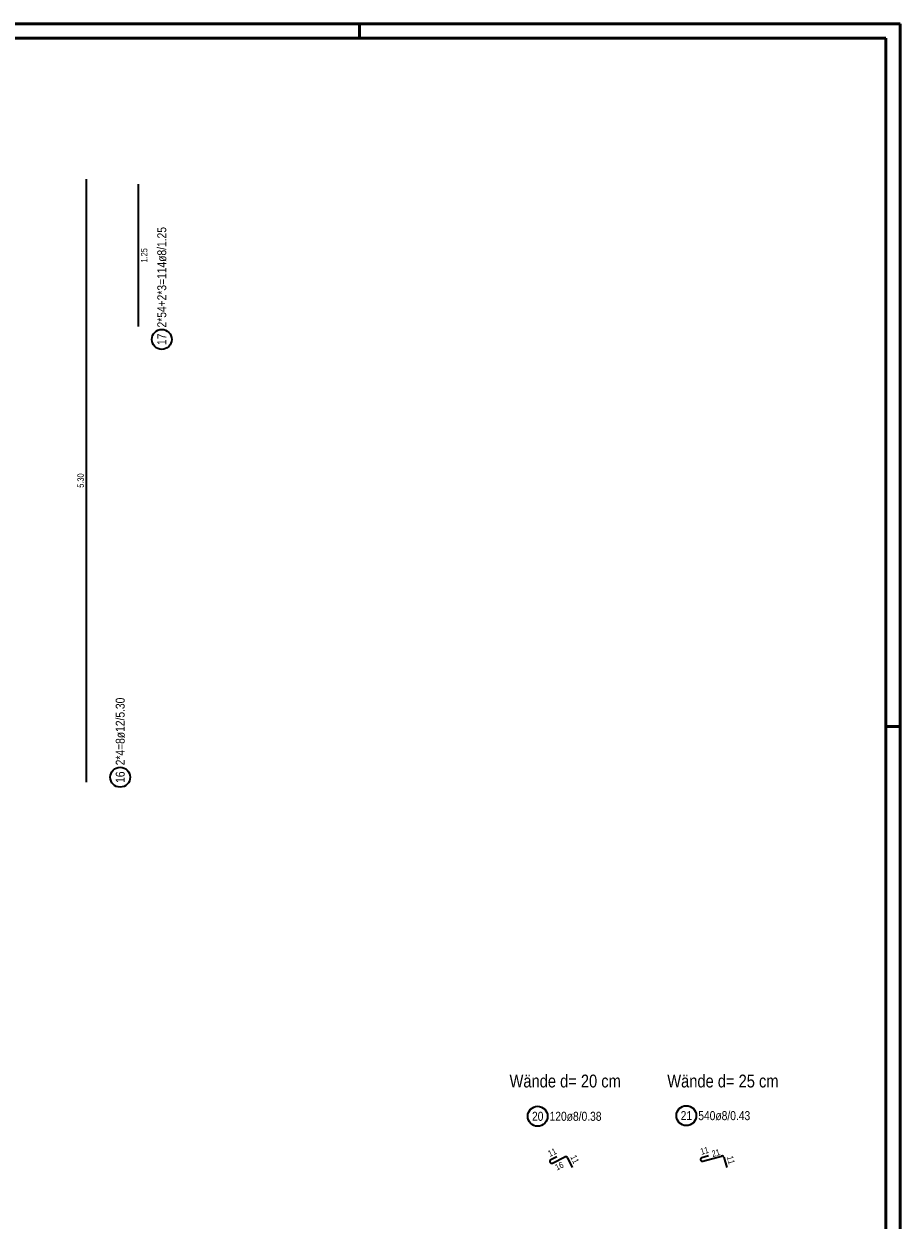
# Model space of a CAD drawing. Header units: millimetres. Extents: x -20 to 84, y 0 to 50.
# Tile 22 of 22: x 67 to 82, y 21 to 42. Entities that reach past the tile are written whole.
import ezdxf

# ---------------------------------------------------------------- set-up
doc = ezdxf.new("R2010")
doc.units = ezdxf.units.MM
doc.styles.add('Arial Narrow', font='ARIALN.TTF')

msp = doc.modelspace()

# ---------------------------------------------------------------- linework, layer by layer
at = {"color": 4, "linetype": 'Continuous', "lineweight": 50}
for p, q in [((82.5, 42.05), (0, 42.05)), ((82.5, 0), (82.5, 42.05)), ((82.25, 41.8), (1, 41.8)), ((82.25, 0.25), (82.25, 41.8))]:
    msp.add_line(p, q, dxfattribs=at)
at = {"color": 4, "linetype": 'Continuous', "lineweight": 50, "ltscale": 0.5}
for p, q in [((73, 42.05), (73, 41.8)), ((82.5, 29.7), (82.25, 29.7))]:
    msp.add_line(p, q, dxfattribs=at)
at = {"color": 2, "linetype": 'Continuous', "lineweight": 35, "ltscale": 0.5}
for p, q in [((68.203357, 28.722137), (68.203357, 39.322137)), ((69.107633, 39.230781), (69.107633, 36.730781)), ((69.107633, 36.730781), (69.107633, 36.730781)), ((76.468843, 22.137173), (76.36122, 22.085177)), ((76.389011, 22.027526), (76.610701, 22.134154)), ((76.653409, 22.119186), (76.734897, 21.949765)), ((79.130103, 22.152955), (79.01487, 22.121213)), ((79.031813, 22.059496), (79.364203, 22.150434)), ((79.403513, 22.128013), (79.453125, 21.946677))]:
    msp.add_line(p, q, dxfattribs=at)
for centre in [(69.523494, 36.504582), (68.792665, 28.808767), (76.129839, 22.84952), (78.742968, 22.860823)]:
    msp.add_circle(centre, 0.175, dxfattribs=at)
for centre, start, end in [((76.375141, 22.056364), 115.786451, 295.686451), ((76.624571, 22.105316), 25.686451, 115.686451), ((79.023368, 22.090362), 105.4010003, 285.3010003), ((79.372648, 22.119568), 15.3010003, 105.3010003)]:
    msp.add_arc(centre, 0.032, start, end, dxfattribs=at)

# ---------------------------------------------------------------- texts
at = {"color": 4, "lineweight": 50, "style": 'Arial Narrow'}
for s, p in [('Wände d= 20 cm', (75.636092, 23.356222)), ('Wände d= 25 cm', (78.40816, 23.356222))]:
    msp.add_text(s, height=0.225, dxfattribs=at).set_placement(p)
at = {"color": 2, "lineweight": 35, "char_height": 0.1575, "attachment_point": 1, "rotation": 90, "line_spacing_factor": 0.9, "style": 'Arial Narrow'}
for s, insert in [('2*54+2*3=114ø8/1.25', (69.444744, 36.714582)), ('17', (69.444744, 36.405357)), ('2*4=8ø12/5.30', (68.713915, 29.018767)), ('16', (68.713915, 28.709542))]:
    msp.add_mtext(s, dxfattribs=dict(at, insert=insert))
at = {"color": 3, "lineweight": 25, "char_height": 0.1125, "attachment_point": 1, "line_spacing_factor": 0.9, "style": 'Arial Narrow'}
for s, insert, rotation in [('1.25', (69.157633, 37.857031), 90), ('5.30', (68.040857, 33.898387), 90), ('11', (76.296871, 22.234621), 25.786451), ('11', (78.978515, 22.279809), 15.4010003), ('11', (76.802939, 22.1832), 295.686451), ('21', (79.178936, 22.241696), 15.3010003), ('11', (79.562133, 22.164022), 285.3010003), ('16', (76.420727, 21.995915), 25.686451)]:
    msp.add_mtext(s, dxfattribs=dict(at, insert=insert, rotation=rotation))
at = {"color": 2, "lineweight": 35, "char_height": 0.1575, "attachment_point": 1, "line_spacing_factor": 0.9, "style": 'Arial Narrow'}
for s, insert in [('20', (76.030614, 22.92827)), ('120ø8/0.38', (76.339839, 22.92827)), ('21', (78.643743, 22.939573)), ('540ø8/0.43', (78.952968, 22.939573))]:
    msp.add_mtext(s, dxfattribs=dict(at, insert=insert))

doc.saveas('drawing.dxf')
